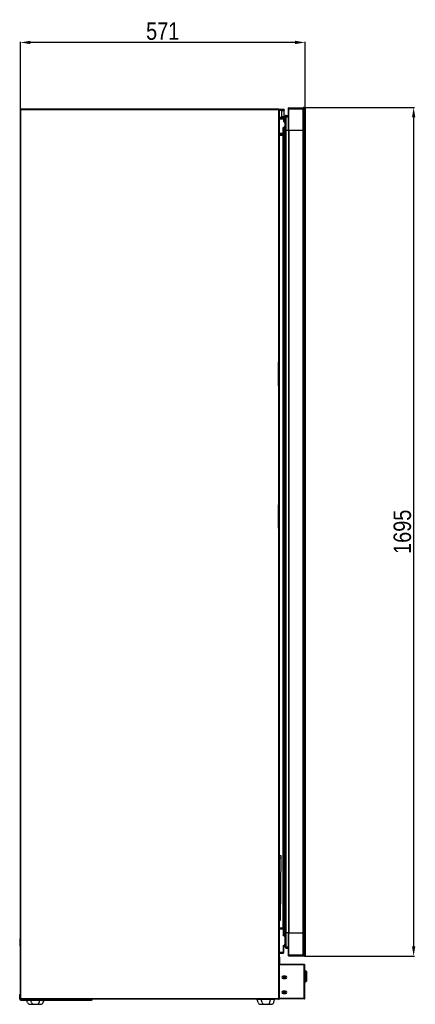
# Model space of a CAD drawing. Header units: millimetres. Extents: x -1227 to 878, y -1661 to 1298.
# Tile 3 of 3: x 86 to 878, y -672 to 1298. Entities that reach past the tile are written whole.
import ezdxf

# ---------------------------------------------------------------- set-up
doc = ezdxf.new("R2010")
doc.units = ezdxf.units.MM
doc.header["$LTSCALE"] = 30.734
doc.header["$PDMODE"] = 3
doc.header["$PDSIZE"] = 8
doc.layers.get('0').update_dxf_attribs({"linetype": 'CONTINUOUS'})
doc.layers.get('Defpoints').update_dxf_attribs({"linetype": 'CONTINUOUS'})
for name, color, linetype in [('02___PRT_ALL_AXES', 7, 'CONTINUOUS'), ('AXIS', 7, 'CONTINUOUS'), ('CHAMFER', 7, 'CONTINUOUS'), ('QUILT', 7, 'CONTINUOUS'), ('ROUNDS', 7, 'CONTINUOUS')]:
    doc.layers.add(name, color=color, linetype=linetype)
doc.styles.get("Standard").update_dxf_attribs({"font": 'txt', "width": 0.85})
doc.dimstyles.get("Standard").update_dxf_attribs({"dimtxt": 35, "dimasz": 20, "dimexe": 1.5, "dimexo": 1, "dimgap": 5, "dimtad": 1, "dimdec": 1, "dimtxsty": 'Standard', "dimcen": 0.09, "dimclrd": 1, "dimclre": 1, "dimclrt": 1, "dimazin": 2, "dimtp": 0.01, "dimtm": 0.01, "dimtfac": 1, "dimtdec": 1, "dimtofl": 0, "dimtmove": 0, "dimatfit": 3, "dimldrblk": '_FILLED', "dimfxl": 1, "dimtolj": 1, "dimarcsym": 0})

# ---------------------------------------------------------------- blocks, each defined once
blk = doc.blocks.new('*D15')
at = {"color": 1, "lineweight": -2}
for p, q in [((656, 1122.5), (875.8, 1122.5)), ((874.3, 1102.5), (874.3, -555.5)), ((656, -575.5), (875.8, -575.5))]:
    blk.add_line(p, q, dxfattribs=at)
at = {"color": 1}
for points in [[(877.7, 1102.5), (871, 1102.5), (874.3, 1122.5)], [(871, -555.5), (877.7, -555.5), (874.3, -575.5)]]:
    blk.add_solid(points, dxfattribs=at)
at = {"layer": 'Defpoints', "color": 0}
for p in [(655, 1122.5), (655, -575.5), (874.3, -575.5)]:
    blk.add_point(p, dxfattribs=at)
at = {"color": 1, "insert": (851.8, 273.5), "char_height": 35, "attachment_point": 5, "rotation": 90}
blk.add_mtext('\\A1;1695', dxfattribs=at)
blk = doc.blocks.new('_FILLED')
at = {"color": 0, "linetype": 'ByBlock'}
blk.add_solid([(0, 0), (-1, 0.214), (-1, -0.214)], dxfattribs=at)
blk = doc.blocks.new('*D48')
at = {"color": 1, "lineweight": -2}
for p, q in [((87.5, 1118), (87.5, 1253.9)), ((637, 1252.4), (107.5, 1252.4)), ((657, 1122.5), (657, 1253.9))]:
    blk.add_line(p, q, dxfattribs=at)
at = {"color": 1}
for points in [[(107.5, 1255.8), (107.5, 1249.1), (87.5, 1252.4)], [(637, 1249.1), (637, 1255.8), (657, 1252.4)]]:
    blk.add_solid(points, dxfattribs=at)
at = {"layer": 'Defpoints', "color": 0}
for p in [(87.5, 1252.4), (87.5, 1117), (657, 1121.5)]:
    blk.add_point(p, dxfattribs=at)
at = {"color": 1, "insert": (372.2, 1274.9), "char_height": 35, "attachment_point": 5}
blk.add_mtext('\\A1;571', dxfattribs=at)
blk = doc.blocks.new('HJFGJFGJ')
for p, q in [((-458.2, 14064.6), (-457.1, 14065)), ((-456.4, 14058.6), (-458.2, 14064.6)), ((-423.2, 14064.6), (-458.2, 14064.6)), ((-424.4, 14065), (-457.1, 14065)), ((-448.4, 14058.6), (-450.2, 14064.6)), ((-433, 14058.6), (-431.2, 14064.6)), ((-425, 14058.6), (-423.2, 14064.6)), ((-423.2, 14064.6), (-424.4, 14065)), ((-451.6, 14055), (-429.8, 14055))]:
    blk.add_line(p, q)
for centre, start, end in [((-451.6, 14060), 196.6992, 270), ((-443.6, 14060), 196.6992, 270), ((-437.8, 14060), 270, 343.3008), ((-429.8, 14060), 270, 343.3008)]:
    blk.add_arc(centre, 5, start, end)

msp = doc.modelspace()

# ---------------------------------------------------------------- linework, layer by layer
at = {"color": 7, "linetype": 'Continuous'}
for p, q in [((87.46, 1117.93), (88.06, 1117.93)), ((88.36, 1118.83), (88.36, 1118.23)), ((604.56, 1118.83), (604.56, 1118.23)), ((605.46, 1117.93), (604.86, 1117.93)), ((605.46, 1118.05), (605.46, 1118.83)), ((605.46, 1118.83), (614.46, 1118.83)), ((605.46, 1116.83), (615.46, 1116.83)), ((614.46, 1118.83), (614.46, 1116.83)), ((615.46, 1117.83), (615.46, 1116.83)), ((617.26, -557.62), (617.26, 1104.58)), ((617.26, 1103.58), (623.96, 1103.58)), ((619.26, -559.62), (619.26, 1106.58)), ((619.26, 1106.58), (623.96, 1106.58)), ((623.96, 1075.98), (623.96, 1121.38)), ((623.96, 1119.88), (652.96, 1119.88)), ((624.46, 1075.98), (624.46, 1121.88)), ((624.46, 1121.88), (652.96, 1121.88)), ((652.96, 1075.98), (652.96, 1121.88)), ((605.46, 1102.83), (615.46, 1102.83)), ((605.46, 1100.83), (614.46, 1100.83)), ((605.46, 1099.83), (615.46, 1099.83)), ((614.46, 1093.83), (614.46, 1102.83)), ((615.46, 1093.83), (614.46, 1093.83)), ((615.46, 1102.83), (615.46, 1099.83)), ((615.46, 1102.33), (615.96, 1102.33)), ((615.46, 1101.81), (615.96, 1101.81)), ((615.96, 1101.81), (615.96, 1102.83)), ((617.26, 1092.83), (616.19, 1092.83)), ((605.46, 1070.83), (615.46, 1070.83)), ((605.46, 1068.83), (613.96, 1068.83)), ((605.46, 1066.83), (612.96, 1066.83)), ((612.95, -518.92), (612.95, 1066.08)), ((612.96, 1066.83), (612.96, 1082.33)), ((613.96, 1081.33), (612.96, 1082.33)), ((615.46, 1082.33), (612.96, 1082.33)), ((613.53, 1081.75), (613.43, 1081.85)), ((613.77, 1081.52), (613.7, 1081.59)), ((613.96, 1068.83), (613.96, 1068.31)), ((614.46, 1070.83), (614.46, 1079.83)), ((614.46, 1079.83), (615.46, 1079.83)), ((615.46, 1070.83), (615.46, 1079.83)), ((615.95, -521.92), (615.95, 1069.08)), ((615.95, 1069.08), (616.46, 1069.08)), ((617.26, 1080.83), (616.19, 1080.83)), ((616.46, -521.92), (616.46, 1069.08)), ((623.75, 1075.98), (617.26, 1075.98)), ((623.75, 1075.98), (623.75, -529.02)), ((652.96, 1075.98), (623.96, 1075.98)), ((624.05, 1075.98), (624.05, -529.02)), ((624.55, 1075.98), (624.55, -529.02)), ((652.45, 1075.98), (652.45, -529.02)), ((652.95, 1075.98), (652.95, -529.02)), ((605.46, -518.42), (612.96, -518.42)), ((605.46, -520.42), (613.36, -520.42)), ((612.96, -520.2), (612.96, -533.92)), ((613.96, -521.15), (613.96, -532.92)), ((615.95, -521.92), (616.46, -521.92)), ((623.75, -529.02), (617.26, -529.02)), ((623.96, -529.02), (652.96, -529.02)), ((623.96, -574.42), (623.96, -529.02)), ((624.46, -574.92), (624.46, -529.02)), ((652.96, -529.02), (652.96, -574.92)), ((86.06, -540.37), (87.46, -540.37)), ((86.06, -540.37), (86.06, -555.37)), ((612.96, -533.92), (613.96, -532.92)), ((612.96, -533.92), (615.96, -533.92)), ((613.96, -532.92), (615.46, -532.92)), ((615.46, -534.44), (615.46, -532.92)), ((615.46, -534.44), (615.96, -534.44)), ((615.96, -534.44), (615.96, -533.42)), ((86.06, -555.37), (87.46, -555.37)), ((605.46, -567.42), (613.96, -567.42)), ((605.46, -569.42), (612.96, -569.42)), ((612.96, -553.92), (615.96, -553.92)), ((613.96, -554.92), (612.96, -553.92)), ((612.96, -553.92), (612.96, -569.42)), ((615.46, -554.92), (613.96, -554.92)), ((613.96, -554.92), (613.96, -568.42)), ((615.46, -553.4), (615.96, -553.4)), ((615.46, -554.92), (615.46, -553.4)), ((615.96, -554.42), (615.96, -553.4)), ((617.26, -556.62), (623.96, -556.62)), ((619.26, -559.62), (623.96, -559.62)), ((623.96, -572.92), (652.96, -572.92)), ((624.46, -574.92), (652.96, -574.92)), ((606.06, -591.37), (605.46, -591.37)), ((606.36, -591.67), (606.36, -592.27)), ((606.36, -592.27), (655.56, -592.27)), ((655.56, -591.67), (655.56, -592.27)), ((656.46, -592.57), (655.86, -592.57)), ((86.56, -661.67), (87.46, -661.67)), ((87.46, -660.79), (88.06, -660.79)), ((88.06, -661.67), (88.06, -663.17)), ((88.06, -663.17), (230.06, -663.17)), ((88.79, -661.67), (88.79, -661.46)), ((93.06, -661.67), (93.06, -663.17)), ((225.06, -661.67), (225.06, -663.17)), ((230.06, -661.67), (230.06, -663.17)), ((604.13, -661.67), (604.13, -661.46)), ((605.46, -660.79), (604.86, -660.79)), ((605.46, -655.67), (606.06, -655.67)), ((606.06, -659.77), (606.06, -655.67)), ((655.56, -660.07), (606.36, -660.07)), ((606.36, -660.67), (606.36, -660.07)), ((655.56, -660.67), (655.56, -660.07)), ((656.46, -659.77), (655.86, -659.77))]:
    msp.add_line(p, q, dxfattribs=at)
at = {"color": 3, "linetype": 'Continuous'}
for p, q in [((87.46, -660.79), (87.46, 1117.58)), ((604.56, 1118.83), (88.36, 1118.83)), ((88.36, -660.68), (88.36, 1117.93)), ((604.56, 1117.93), (88.36, 1117.93)), ((604.56, -661.07), (604.56, 1117.93)), ((605.46, 1117.33), (605.46, -660.79)), ((655.86, -592.57), (605.46, -592.57)), ((606.36, -591.67), (655.56, -591.67)), ((655.56, -659.77), (655.56, -592.57)), ((656.46, -659.77), (656.46, -592.57)), ((612.26, -616.92), (613.86, -616.92)), ((617.96, -615.37), (612.96, -615.37)), ((612.96, -620.37), (617.96, -620.37)), ((618.66, -616.92), (617.06, -616.92)), ((612.26, -646.92), (613.86, -646.92)), ((617.96, -645.37), (612.96, -645.37)), ((618.66, -646.92), (617.06, -646.92)), ((88.06, -661.67), (88.46, -661.67)), ((604.41, -660.77), (88.51, -660.77)), ((604.11, -661.67), (88.81, -661.67)), ((655.86, -659.77), (605.46, -659.77)), ((655.56, -660.67), (606.36, -660.67)), ((612.96, -650.37), (617.96, -650.37))]:
    msp.add_line(p, q, dxfattribs=at)
at = {"color": 7, "linetype": 'Continuous'}
for points in [[(613.21, 1082.07), (613.09, 1082.2), (612.96, 1082.33)], [(613.96, 1081.33), (613.95, 1081.33), (613.94, 1081.35)], [(612.96, -533.92), (613.09, -533.79), (613.21, -533.67)], [(613.94, -532.94), (613.95, -532.93), (613.96, -532.92)], [(613.21, -554.18), (613.09, -554.05), (612.96, -553.92)], [(613.96, -554.92), (613.95, -554.92), (613.94, -554.9)]]:
    msp.add_lwpolyline(points, dxfattribs=at)
at = {"color": 3, "linetype": 'Continuous'}
for centre, radius, start, end in [((88.36, 1117.93), 0.9, 90, 180), ((87.11, 1119.77), 2.24, 286.94938, 292.34661), ((87.23, 1119.47), 1.91, 292.34557, 295.37413), ((86.08, 1118.65), 2.39, 349.60353, 349.98131), ((607.83, 1118.66), 3.35, 187.39618, 187.6618), ((604.56, 1117.93), 0.9, 0, 90), ((605.16, -577.57), 0.9, 0, 70.52279), ((606.36, -591.37), 0.3, 180, 270), ((655.56, -592.57), 0.9, 0, 90), ((612.96, -617.87), 2.5, 90, 270), ((615.46, -616.92), 3.2, 151.37625, 28.62375), ((615.46, -616.92), 1.6, 103.88784, 76.11216), ((617.96, -617.87), 2.5, 270, 90), ((612.96, -647.87), 2.5, 90, 270), ((615.46, -646.92), 3.2, 151.37625, 28.62375), ((615.46, -646.92), 1.6, 103.88784, 76.11216), ((617.96, -647.87), 2.5, 270, 90), ((87.8, -663.05), 2.43, 82.68337, 84.02867), ((86.74, -661.86), 2.08, 19.03665, 22.20561), ((605.11, -663.05), 2.43, 95.97133, 97.31663), ((606.36, -659.77), 0.9, 180, 270), ((655.56, -659.77), 0.9, 270, 360)]:
    msp.add_arc(centre, radius, start, end, dxfattribs=at)
at = {"color": 7, "linetype": 'Continuous'}
for centre, radius, start, end in [((88.36, 1117.93), 0.3, 90, 180), ((604.56, 1117.93), 0.3, 0, 90), ((614.46, 1117.83), 1, 0, 90), ((615.46, 1102.83), 0.5, 0, 90), ((619.26, 1104.58), 2, 90, 180), ((623.75, 1106.78), 0.2, 270, 360), ((624.46, 1121.38), 0.5, 90, 180), ((614.46, 1101.83), 1, 270, 360), ((617.96, 1101.81), 2.5, 180, 253.72656), ((617.96, 1082.85), 2.5, 106.27344, 180), ((617.96, 1101.83), 2, 180.49781, 249.48872), ((617.96, 1101.81), 2, 180, 249.4966), ((615.95, 1066.08), 3, 90, 180), ((616.46, 1079.83), 1, 99, 180), ((616.46, 1070.08), 1, 270, 323.33457), ((615.95, -518.92), 3, 180, 270), ((616.46, -522.92), 1, 36.66543, 90), ((615.46, -533.42), 0.5, 0, 90), ((617.96, -534.44), 2.5, 180, 253.72656), ((617.96, -553.4), 2.5, 106.27344, 180), ((617.96, -534.42), 2, 180.49781, 249.48872), ((617.96, -534.44), 2, 180, 249.4966), ((612.96, -568.42), 1, 270, 360), ((615.46, -554.42), 0.5, 270, 360), ((617.96, -553.4), 2, 110.5034, 180), ((617.96, -553.42), 2, 110.51128, 179.50219), ((619.26, -557.62), 2, 180, 270), ((623.75, -559.82), 0.2, 0, 90), ((624.46, -574.42), 0.5, 180, 270), ((606.36, -591.37), 0.9, 180, 270), ((655.56, -592.57), 0.3, 0, 90), ((88.06, -661.67), 1.5, 180, 270), ((230.06, -661.67), 1.5, 270, 360), ((606.36, -659.77), 0.3, 180, 270), ((655.56, -659.77), 0.3, 270, 360)]:
    msp.add_arc(centre, radius, start, end, dxfattribs=at)
for centre, major_axis, start_param, end_param in [((615.95, 1066.08), (0, 3), 0, 1.5707963), ((616.46, 1070.08), (0, 1), -3.1415927, -2.5783484), ((616.46, 1070.08), (1, 0), -1.0075521, -0.6295717), ((615.95, -518.92), (3, 0), 3.1415927, 4.712389), ((616.46, -522.92), (1, 0), 7.2907374, 7.8539816), ((616.46, -522.92), (0, 1), -0.9412246, -0.5632442)]:
    msp.add_ellipse(centre, major_axis=major_axis, ratio=1, start_param=start_param, end_param=end_param, dxfattribs=at)
at = {"color": 3, "linetype": 'Continuous'}
for points, knots in [([(87.49, 1117.57), (87.48, 1117.57), (87.47, 1117.57), (87.46, 1117.57), (87.46, 1117.58)], [0, 0, 0, 0, 0.3994874, 1, 1, 1, 1]), ([(87.76, 1117.62), (87.71, 1117.61), (87.62, 1117.58), (87.52, 1117.57), (87.49, 1117.57)], [0, 0, 0, 0, 0.622118, 1, 1, 1, 1]), ([(88.26, 1117.85), (88.24, 1117.84), (88.18, 1117.8), (88.11, 1117.76), (88.06, 1117.74)], [0, 0, 0, 0, 0.25379, 1, 1, 1, 1]), ([(88.36, 1118.83), (88.37, 1118.83), (88.41, 1118.82), (88.44, 1118.76), (88.46, 1118.67), (88.46, 1118.6), (88.46, 1118.57)], [0, 0, 0, 0, 0.1632363, 0.3576183, 0.6336957, 1, 1, 1, 1]), ([(88.43, 1118.21), (88.42, 1118.19), (88.4, 1118.09), (88.38, 1118), (88.36, 1117.93)], [0, 0, 0, 0, 0.2445221, 1, 1, 1, 1]), ([(88.46, 1118.57), (88.46, 1118.54), (88.46, 1118.43), (88.44, 1118.32), (88.43, 1118.23)], [0, 0, 0, 0, 0.2218756, 1, 1, 1, 1]), ([(604.48, 1118.57), (604.48, 1118.6), (604.48, 1118.67), (604.49, 1118.75), (604.51, 1118.79), (604.52, 1118.82), (604.54, 1118.83), (604.56, 1118.83)], [0, 0, 0, 0, 0.3862731, 0.6755939, 0.7834153, 0.8690808, 1, 1, 1, 1]), ([(604.5, 1118.23), (604.5, 1118.26), (604.49, 1118.37), (604.48, 1118.48), (604.48, 1118.57)], [0, 0, 0, 0, 0.2750076, 1, 1, 1, 1]), ([(604.56, 1117.93), (604.55, 1117.95), (604.53, 1118.05), (604.51, 1118.14), (604.5, 1118.21)], [0, 0, 0, 0, 0.2539611, 1, 1, 1, 1]), ([(604.86, 1117.66), (604.84, 1117.67), (604.76, 1117.72), (604.69, 1117.78), (604.65, 1117.83)], [0, 0, 0, 0, 0.2461391, 1, 1, 1, 1]), ([(605.36, 1117.39), (605.29, 1117.43), (605.12, 1117.51), (604.95, 1117.6), (604.86, 1117.66)], [0, 0, 0, 0, 0.4222592, 1, 1, 1, 1]), ([(605.45, 1117.34), (605.44, 1117.35), (605.41, 1117.37), (605.38, 1117.38), (605.36, 1117.39)], [0, 0, 0, 0, 0.3923151, 1, 1, 1, 1]), ([(605.46, 1117.33), (605.46, 1117.33), (605.45, 1117.33), (605.45, 1117.34), (605.45, 1117.34)], [0, 0, 0, 0, 0.1735413, 1, 1, 1, 1]), ([(87.46, -660.79), (87.46, -660.76), (87.47, -660.7), (87.56, -660.65), (87.69, -660.63), (87.78, -660.62), (87.84, -660.62)], [0, 0, 0, 0, 0.1728461, 0.3686537, 0.6425065, 1, 1, 1, 1]), ([(87.84, -660.62), (87.86, -660.62), (87.93, -660.62), (88, -660.63), (88.06, -660.63)], [0, 0, 0, 0, 0.2362902, 1, 1, 1, 1]), ([(88.11, -660.64), (88.13, -660.64), (88.21, -660.65), (88.29, -660.67), (88.36, -660.68)], [0, 0, 0, 0, 0.2459565, 1, 1, 1, 1]), ([(88.51, -660.77), (88.52, -660.79), (88.59, -660.89), (88.64, -660.99), (88.67, -661.07)], [0, 0, 0, 0, 0.2538102, 1, 1, 1, 1]), ([(88.71, -661.18), (88.74, -661.26), (88.77, -661.39), (88.8, -661.53), (88.81, -661.59), (88.81, -661.62)], [0, 0, 0, 0, 0.6083377, 0.8360242, 1, 1, 1, 1]), ([(88.81, -661.62), (88.81, -661.62), (88.81, -661.64), (88.8, -661.67), (88.79, -661.67)], [0, 0, 0, 0, 0.3982165, 1, 1, 1, 1]), ([(604.11, -661.62), (604.11, -661.59), (604.11, -661.51), (604.15, -661.32), (604.2, -661.17), (604.25, -661.06)], [0, 0, 0, 0, 0.1595011, 0.3886661, 1, 1, 1, 1]), ([(604.13, -661.67), (604.12, -661.67), (604.11, -661.67), (604.11, -661.64), (604.11, -661.63), (604.11, -661.62)], [0, 0, 0, 0, 0.1502353, 0.4673802, 1, 1, 1, 1]), ([(604.25, -661.06), (604.26, -661.04), (604.3, -660.93), (604.36, -660.84), (604.41, -660.77)], [0, 0, 0, 0, 0.2451501, 1, 1, 1, 1]), ([(604.56, -660.68), (604.58, -660.68), (604.66, -660.66), (604.74, -660.65), (604.8, -660.64)], [0, 0, 0, 0, 0.2528379, 1, 1, 1, 1]), ([(604.86, -660.63), (604.87, -660.63), (604.95, -660.62), (605.02, -660.62), (605.07, -660.62)], [0, 0, 0, 0, 0.2626339, 1, 1, 1, 1]), ([(605.07, -660.62), (605.13, -660.62), (605.22, -660.63), (605.35, -660.65), (605.44, -660.7), (605.46, -660.76), (605.46, -660.79)], [0, 0, 0, 0, 0.3574935, 0.6313464, 0.8271539, 1, 1, 1, 1])]:
    msp.add_open_spline(points, degree=3, knots=knots, dxfattribs=at)
for points in [[(88.36, 1117.93), (88.32, 1117.9), (88.29, 1117.87), (88.26, 1117.85)], [(604.65, 1117.83), (604.61, 1117.86), (604.58, 1117.89), (604.56, 1117.93)]]:
    msp.add_open_spline(points, degree=3, dxfattribs=at)
at = {"color": 7, "linetype": 'Continuous'}
for points, knots in [([(88.43, 1118.21), (88.42, 1118.22), (88.4, 1118.23), (88.37, 1118.23), (88.36, 1118.23)], [0, 0, 0, 0, 0.2265683, 1, 1, 1, 1]), ([(604.56, 1118.23), (604.55, 1118.23), (604.53, 1118.23), (604.51, 1118.22), (604.5, 1118.21)], [0, 0, 0, 0, 0.2760338, 1, 1, 1, 1]), ([(614.46, 1093.83), (614.58, 1093.71), (614.82, 1093.47), (615.22, 1093.14), (615.67, 1092.9), (616.02, 1092.83), (616.19, 1092.83)], [0, 0, 0, 0, 0.2500976, 0.5002702, 0.7502776, 1, 1, 1, 1]), ([(616.19, 1080.83), (616.02, 1080.83), (615.67, 1080.76), (615.22, 1080.52), (614.82, 1080.19), (614.58, 1079.95), (614.46, 1079.83)], [0, 0, 0, 0, 0.2497224, 0.4997298, 0.7499024, 1, 1, 1, 1]), ([(88.06, -660.79), (88.06, -660.76), (88.06, -660.7), (88.09, -660.65), (88.11, -660.64)], [0, 0, 0, 0, 0.5384621, 1, 1, 1, 1]), ([(604.8, -660.64), (604.82, -660.65), (604.85, -660.7), (604.86, -660.76), (604.86, -660.79)], [0, 0, 0, 0, 0.4615379, 1, 1, 1, 1])]:
    msp.add_open_spline(points, degree=3, knots=knots, dxfattribs=at)
at = {"layer": '02___PRT_ALL_AXES', "color": 3, "linetype": 'Continuous'}
for p, q in [((87.46, 1117.61), (87.46, 1117.93)), ((605.46, 1117.34), (605.46, 1117.93)), ((87.46, -661.67), (87.46, -660.79)), ((88.79, -661.67), (88.36, -661.67)), ((604.56, -661.67), (604.13, -661.67)), ((605.46, -660.79), (605.46, -661.67))]:
    msp.add_line(p, q, dxfattribs=at)
at = {"layer": '02___PRT_ALL_AXES', "color": 7, "linetype": 'Continuous'}
for p, q in [((87.46, 1117.77), (88.06, 1117.77)), ((87.46, 1117.62), (87.76, 1117.62)), ((88.06, 1117.74), (88.06, 1117.93)), ((604.86, 1117.93), (604.86, 1117.66)), ((605.46, 1117.55), (605.03, 1117.55)), ((610.46, 1103.83), (610.46, 1115.83)), ((615.46, 1115.83), (610.46, 1115.83)), ((615.46, 1103.83), (610.46, 1103.83)), ((614.46, 1116.83), (614.46, 1115.83)), ((614.46, 1103.83), (614.46, 1102.83)), ((615.46, 1102.83), (615.46, 1116.83)), ((614.46, 1068.83), (613.96, 1068.83)), ((614.46, 1068.83), (614.46, 1070.83)), ((615.46, 1069.83), (615.46, 1070.83)), ((87.46, -661.67), (88.06, -661.67)), ((88.06, -660.79), (88.06, -661.67)), ((88.66, -661.07), (88.36, -661.07)), ((88.36, -661.67), (88.36, -661.07)), ((604.56, -661.07), (604.24, -661.07)), ((604.56, -661.67), (604.56, -661.07)), ((604.86, -661.67), (604.86, -660.79)), ((605.46, -661.67), (604.86, -661.67))]:
    msp.add_line(p, q, dxfattribs=at)
at = {"layer": '02___PRT_ALL_AXES', "color": 3, "linetype": 'Continuous'}
for centre, start, end in [((88.06, -661.37), 53.1301, 66.42182), ((604.86, -661.37), 113.57818, 126.8699)]:
    msp.add_arc(centre, 0.75, start, end, dxfattribs=at)
at = {"layer": 'AXIS', "color": 7, "linetype": 'Continuous'}
for p, q in [((656.46, -604.77), (658.16, -604.77)), ((656.46, -626.57), (658.16, -626.57))]:
    msp.add_line(p, q, dxfattribs=at)
at = {"layer": 'CHAMFER', "color": 7, "linetype": 'Continuous'}
for p, q in [((653.95, 1122.48), (652.95, 1121.48)), ((652.95, 1121.48), (652.95, -574.48)), ((656.95, 1120.48), (652.95, 1120.48)), ((653.95, 1122.48), (653.95, -575.52)), ((655.95, 1122.48), (653.95, 1122.48)), ((655.95, 1122.48), (655.95, -575.52)), ((656.95, 1121.48), (655.95, 1122.48)), ((656.95, 1121.48), (656.95, -574.52)), ((656.95, -573.52), (652.95, -573.52)), ((653.95, -575.52), (652.95, -574.52)), ((655.95, -575.52), (653.95, -575.52)), ((656.95, -574.52), (655.95, -575.52))]:
    msp.add_line(p, q, dxfattribs=at)
at = {"layer": 'QUILT', "color": 7, "linetype": 'Continuous'}
for p, q in [((652.95, -574.52), (652.95, 1121.48)), ((603.84, 565.58), (603.84, 612.58)), ((604.06, 570.58), (604.06, 612.58)), ((603.84, 280.58), (603.84, 327.58)), ((604.06, 285.58), (604.06, 327.58))]:
    msp.add_line(p, q, dxfattribs=at)
at = {"layer": 'ROUNDS', "color": 7, "linetype": 'Continuous'}
for p, q in [((605.46, -373.83), (608.65, -373.86)), ((608.65, -373.86), (607.52, -503.85)), ((605.46, -378.83), (608.61, -378.85)), ((607.56, -498.85), (605.46, -498.83)), ((607.52, -503.85), (605.46, -503.83)), ((605.46, -577.57), (606.06, -577.57)), ((605.46, -579.57), (606.06, -579.57)), ((658.16, -604.77), (658.16, -626.57)), ((659.66, -606.27), (659.66, -625.07)), ((87.46, -651.17), (86.56, -651.17)), ((86.56, -661.67), (86.56, -651.17)), ((87.46, -656.17), (86.56, -656.17))]:
    msp.add_line(p, q, dxfattribs=at)
at = {"layer": 'ROUNDS', "color": 3, "linetype": 'Continuous'}
msp.add_line((606.06, -577.57), (606.06, -591.37), dxfattribs=at)
at = {"layer": 'ROUNDS', "color": 7, "linetype": 'Continuous'}
for centre, start, end in [((658.16, -606.27), 0, 90), ((658.16, -625.07), 270, 360)]:
    msp.add_arc(centre, 1.5, start, end, dxfattribs=at)

# ---------------------------------------------------------------- block references
for p in [(558.09, -14726.66), (1019.41, -14726.66)]:
    msp.add_blockref('HJFGJFGJ', p)

# ---------------------------------------------------------------- dimensions: what is measured, and where the dimension line sits
dim = msp.add_linear_dim(base=(87.46, 1252.45), p1=(656.95, 1121.48), p2=(87.46, 1117), text='571', dimstyle='Standard', override={"dimtxsty": 'Standard', "dimtolj": 1})
dim.commit()
dim.dimension.update_dxf_attribs({"geometry": '*D48', "text_midpoint": (372.2, 1274.95)})
dim = msp.add_linear_dim(base=(874.33, -575.52), p1=(654.95, 1122.48), p2=(654.95, -575.52), angle=90, text='1695', dimstyle='Standard', override={"dimtxsty": 'Standard', "dimtolj": 1})
dim.commit()
dim.dimension.update_dxf_attribs({"geometry": '*D15', "text_midpoint": (851.83, 273.48)})

doc.saveas('drawing.dxf')
